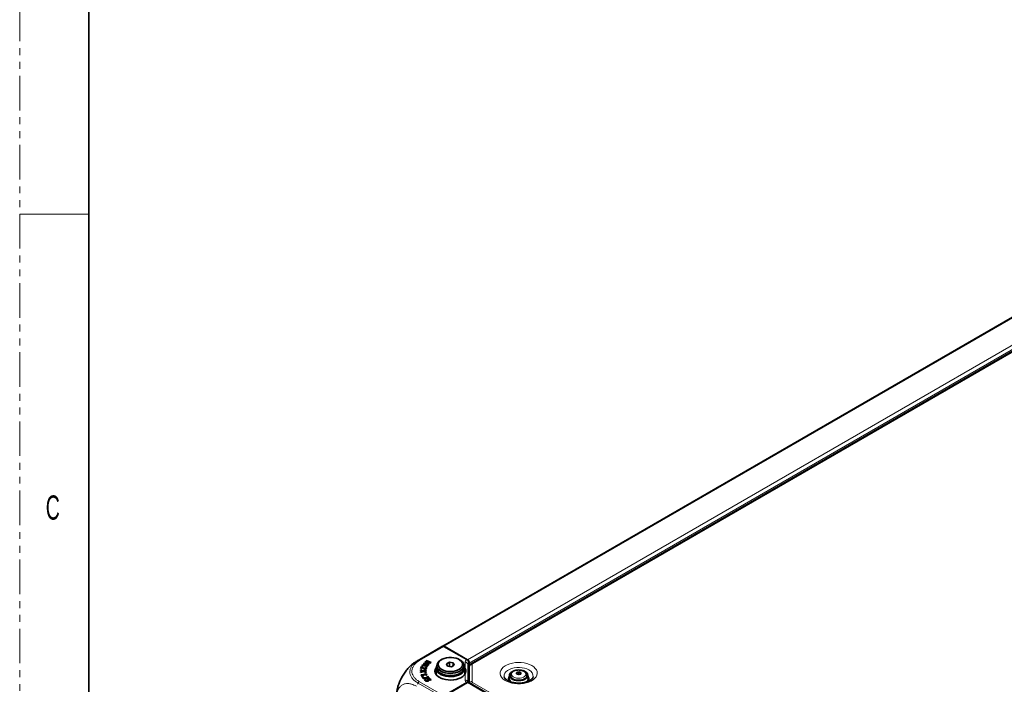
# Model space of a CAD drawing. Header units: millimetres. Extents: x 0 to 1118, y 0 to 864.
# Tile 64 of 256: x 0 to 181, y 237 to 360. Entities that reach past the tile are written whole.
import ezdxf

# ---------------------------------------------------------------- set-up
doc = ezdxf.new("R2010")
doc.units = ezdxf.units.MM
doc.linetypes.add('PHANTOM', pattern=[12.7, 6.35, -1.27, 1.27, -1.27, 1.27, -1.27])
doc.styles.add('SLDTEXTSTYLE1', font='TXT', dxfattribs={"width": 0.6})

msp = doc.modelspace()

# ---------------------------------------------------------------- linework, layer by layer
at = {"color": 7, "linetype": 'PHANTOM', "lineweight": 18}
msp.add_line((0, 0), (0, 863.6), dxfattribs=at)
at = {"color": 7, "linetype": 'Continuous', "lineweight": 35}
for p, q in [((12.7, 838.2), (12.7, 25.4)), ((77.777, 244.4635), (207.8316, 319.5425)), ((212.7971, 316.1555), (82.9869, 241.2176)), ((73.2229, 241.8345), (77.7311, 244.437)), ((77.7311, 244.437), (77.7416, 244.4431)), ((77.7416, 244.4431), (77.7522, 244.4492)), ((77.7522, 244.4492), (77.777, 244.4635)), ((77.7522, 244.4492), (77.7542, 244.448)), ((82.1954, 241.9773), (77.9793, 244.4113)), ((78.027, 244.4388), (82.3, 241.9721)), ((72.7643, 241.4958), (73.2229, 241.8345)), ((73.1289, 241.7802), (72.9195, 241.6593)), ((73.8572, 240.7367), (73.7111, 240.3466)), ((73.9722, 240.7224), (73.8572, 240.7367)), ((73.8589, 240.6332), (73.8572, 240.7367)), ((74.0398, 241.0293), (73.9733, 240.9287)), ((73.9733, 240.9287), (74.9254, 240.7187)), ((74.0411, 240.9256), (74.0342, 240.9152)), ((74.8293, 240.8552), (74.0398, 241.0293)), ((74.0411, 240.9256), (74.0398, 241.0293)), ((74.8306, 240.7515), (74.0411, 240.9256)), ((74.3125, 241.3599), (74.2128, 241.2678)), ((74.2128, 241.2678), (75.1415, 240.9744)), ((74.3132, 241.2561), (74.297, 241.2411)), ((74.689, 241.2381), (74.3125, 241.3599)), ((74.3132, 241.2561), (74.3125, 241.3599)), ((74.688, 241.1349), (74.3132, 241.2561)), ((74.5699, 241.5841), (74.491, 241.5111)), ((74.491, 241.5111), (74.7979, 241.2958)), ((74.5709, 241.4805), (74.5552, 241.466)), ((75.0278, 241.5151), (74.5699, 241.5841)), ((74.5709, 241.4805), (74.5699, 241.5841)), ((74.7357, 241.4557), (74.5709, 241.4805)), ((74.8102, 241.8197), (74.7147, 241.7315)), ((74.7147, 241.7315), (75.0626, 241.5899)), ((74.7331, 241.3602), (74.7359, 241.4624)), ((74.7359, 241.4624), (74.7383, 241.4646)), ((74.8108, 241.7159), (74.7932, 241.6995)), ((74.9571, 240.9646), (74.8091, 240.9769)), ((74.8091, 240.9769), (74.8304, 240.8569)), ((75.6692, 241.4619), (74.8102, 241.8197)), ((74.8108, 241.7159), (74.8102, 241.8197)), ((75.5919, 241.3905), (74.8108, 241.7159)), ((74.9551, 240.8615), (74.8278, 240.872)), ((74.8304, 240.8569), (74.8293, 240.8552)), ((74.8306, 240.7515), (74.8293, 240.8552)), ((74.8327, 240.7547), (74.8304, 240.8569)), ((74.8327, 240.7547), (74.8306, 240.7515)), ((74.9254, 240.7187), (74.983, 240.8058)), ((74.9551, 240.8615), (74.9571, 240.9646)), ((74.9679, 240.783), (74.9551, 240.8615)), ((74.983, 240.8058), (74.9571, 240.9646)), ((74.991, 241.1953), (74.9927, 241.2981)), ((75.2109, 241.0385), (74.991, 241.1953)), ((75.2745, 241.0972), (74.9927, 241.2981)), ((75.0746, 241.1107), (75.072, 241.1083)), ((75.0727, 241.0045), (75.072, 241.1083)), ((75.0773, 241.0088), (75.0727, 241.0045)), ((75.0773, 241.0088), (75.0746, 241.1107)), ((75.1011, 241.4), (75.5345, 241.3375)), ((75.1415, 240.9744), (75.2745, 241.0972)), ((75.4342, 241.4432), (75.4326, 241.4415)), ((75.4335, 241.3521), (75.4326, 241.4415)), ((75.4368, 241.3516), (75.4342, 241.4432)), ((75.5345, 241.3375), (75.6692, 241.4619)), ((76.6799, 240.8854), (76.6799, 240.4771)), ((77.5886, 242.0078), (77.4118, 241.9057)), ((78.9885, 241.5018), (78.4658, 241.2)), ((78.4658, 241.2), (78.6571, 240.7878)), ((78.6571, 240.7878), (79.3712, 240.6773)), ((79.7026, 241.3913), (78.9885, 241.5018)), ((78.9909, 240.7361), (78.9885, 241.5018)), ((79.3712, 240.6773), (79.8939, 240.9791)), ((79.698, 240.866), (79.7026, 241.3913)), ((79.8939, 240.9791), (79.7026, 241.3913)), ((80.9479, 241.9057), (80.7711, 242.0078)), ((81.6799, 240.4771), (81.6799, 240.8854)), ((82.555, 241.3966), (82.611, 240.616)), ((82.6535, 241.3597), (82.6535, 240.8131)), ((74.196, 239.9184), (73.6596, 240.0978)), ((73.6596, 240.0978), (73.6608, 239.9702)), ((73.6618, 239.9936), (73.6596, 240.0978)), ((73.6608, 239.9702), (73.8715, 239.9102)), ((73.6618, 239.9936), (73.6621, 239.9698)), ((74.196, 239.8148), (73.6618, 239.9936)), ((73.8726, 239.7917), (73.663, 239.7248)), ((73.663, 239.7248), (73.6642, 239.5963)), ((73.6652, 239.622), (73.663, 239.7248)), ((73.6642, 239.5963), (74.2035, 239.7835)), ((73.8736, 239.6886), (73.6652, 239.622)), ((73.6652, 239.622), (73.6654, 239.5967)), ((73.7111, 240.3466), (73.8674, 240.327)), ((73.8589, 240.6332), (73.7497, 240.3417)), ((74.6081, 239.2964), (73.784, 239.1884)), ((73.784, 239.1884), (73.8253, 239.0834)), ((74.6107, 239.1934), (73.8226, 239.0901)), ((73.8253, 239.0834), (74.8191, 239.2136)), ((73.9708, 240.6192), (73.8589, 240.6332)), ((73.8674, 240.327), (73.9559, 240.5633)), ((73.9559, 240.5633), (73.959, 240.5629)), ((73.959, 240.5629), (74.0152, 240.5031)), ((73.9708, 240.6192), (73.9722, 240.7224)), ((74.0536, 240.538), (73.9708, 240.6192)), ((74.0555, 240.6407), (73.9722, 240.7224)), ((74.0712, 239.8556), (74.0712, 239.8528)), ((74.0734, 239.7544), (74.0712, 239.8556)), ((74.0733, 239.75), (74.0712, 239.8528)), ((74.0734, 239.7544), (74.0733, 239.75)), ((74.7167, 240.0938), (74.196, 239.9184)), ((74.7145, 239.9895), (74.196, 239.8148)), ((74.196, 239.8148), (74.196, 239.9184)), ((74.2035, 239.7835), (74.721, 239.6067)), ((74.3215, 239.7469), (74.3237, 239.8481)), ((74.3216, 239.7435), (74.3215, 239.7469)), ((74.3216, 239.7435), (74.3238, 239.8464)), ((74.3238, 239.8464), (74.3237, 239.8481)), ((74.4491, 240.279), (74.4496, 240.3823)), ((74.6093, 239.4284), (74.4743, 239.3912)), ((74.4743, 239.3912), (74.6074, 239.2982)), ((74.7177, 239.6315), (74.5003, 239.6957)), ((74.5004, 239.8995), (74.7178, 239.9661)), ((74.7199, 239.7344), (74.5013, 239.7989)), ((74.6086, 239.3248), (74.5805, 239.317)), ((74.6074, 239.2982), (74.6081, 239.2964)), ((74.6107, 239.1934), (74.6081, 239.2964)), ((74.6086, 239.3248), (74.6093, 239.4284)), ((74.7733, 239.2076), (74.6086, 239.3248)), ((74.7834, 239.3046), (74.6093, 239.4284)), ((74.7636, 240.6125), (74.6184, 240.5973)), ((74.6571, 240.3617), (74.655, 240.464)), ((74.6603, 240.4113), (74.6571, 240.3617)), ((74.6625, 240.4113), (74.6603, 240.5133)), ((74.7624, 240.509), (74.6622, 240.4985)), ((74.7145, 239.9895), (74.7167, 240.0938)), ((74.7147, 239.9652), (74.7145, 239.9895)), ((74.7178, 239.9661), (74.7167, 240.0938)), ((74.7177, 239.6315), (74.7199, 239.7344)), ((74.7179, 239.6078), (74.7177, 239.6315)), ((74.721, 239.6067), (74.7199, 239.7344)), ((74.7815, 239.2087), (74.7834, 239.3046)), ((74.8191, 239.2136), (74.7834, 239.3046)), ((74.9684, 238.9258), (74.8238, 238.8862)), ((74.9673, 238.822), (74.9684, 238.9258)), ((75.2624, 238.5684), (74.9684, 238.9258)), ((76.5424, 240.3751), (76.5424, 239.3054)), ((81.8174, 240.4674), (81.8968, 240.3353)), ((81.8174, 239.3054), (81.8174, 240.3751)), ((81.849, 240.2869), (81.8174, 240.3438)), ((81.8703, 239.4287), (81.8174, 239.5369)), ((82.4767, 240.168), (82.4767, 237.8047)), ((82.6093, 237.7478), (82.6093, 240.5984)), ((90.0464, 239.1464), (89.984, 238.5361)), ((90.231, 239.0986), (90.231, 238.9257)), ((90.231, 238.9257), (90.2548, 238.772)), ((91.3606, 239.6212), (91.3606, 239.3526)), ((91.7633, 239.3058), (91.6018, 239.2606)), ((91.7633, 239.7339), (91.7633, 239.3058)), ((91.8587, 239.2684), (91.7633, 239.3058)), ((93.231, 238.9257), (93.231, 239.0986)), ((93.478, 238.5361), (93.4156, 239.1464)), ((73.9374, 238.8105), (73.9373, 238.8104)), ((74.0161, 238.7956), (73.9721, 238.781)), ((74.0161, 238.7956), (74.0154, 238.8988)), ((75.0269, 238.6351), (74.069, 238.6471)), ((74.069, 238.6471), (74.1564, 238.5408)), ((74.3588, 238.5402), (74.1549, 238.5427)), ((74.1564, 238.5408), (75.1505, 238.5377)), ((74.1706, 238.8107), (74.1715, 238.8573)), ((74.5878, 238.2883), (74.4451, 238.2598)), ((74.586, 238.1845), (74.4951, 238.1664)), ((74.6676, 238.0611), (74.6694, 238.1639)), ((74.8238, 238.8862), (75.0297, 238.6359)), ((75.3226, 238.5175), (74.8589, 238.3833)), ((74.9673, 238.822), (74.8933, 238.8018)), ((74.949, 238.0155), (74.9478, 238.1186)), ((75.0802, 238.3438), (74.9553, 238.3077)), ((75.1919, 238.549), (74.9673, 238.822)), ((75.0273, 238.1053), (75.0251, 238.2073)), ((75.0297, 238.6359), (75.0269, 238.6351)), ((75.0273, 238.5381), (75.0269, 238.6351)), ((75.0325, 238.5381), (75.0297, 238.6359)), ((75.0769, 238.248), (75.0804, 238.3496)), ((75.0804, 238.3496), (75.2658, 238.4013)), ((75.1238, 238.2131), (75.1256, 238.3159)), ((75.1505, 238.5377), (75.2624, 238.5684)), ((75.2658, 238.4013), (75.4856, 238.2139)), ((75.3219, 238.4138), (75.269, 238.3985)), ((75.3219, 238.4138), (75.3226, 238.5175)), ((75.5341, 238.2328), (75.3219, 238.4138)), ((75.618, 238.2656), (75.3226, 238.5175)), ((75.4856, 238.2139), (75.618, 238.2656)), ((82.1954, 237.7521), (77.9793, 235.3182)), ((78.027, 235.2906), (82.3, 237.7574)), ((177.6028, 182.9093), (82.5499, 237.7821))]:
    msp.add_line(p, q, dxfattribs=at)
at = {"color": 7, "linetype": 'Continuous', "lineweight": 18}
for p, q in [((0, 323.85), (12.7, 323.85)), ((78.027, 244.4388), (208.0816, 319.5177)), ((82.3, 241.9721), (212.3546, 317.051)), ((82.6535, 241.3597), (212.7081, 316.4386)), ((83.2618, 241.1904), (213.0721, 316.1283)), ((77.9793, 244.4113), (73.4747, 241.8108)), ((77.7416, 244.4431), (77.7421, 244.4429)), ((74.688, 241.1349), (74.689, 241.2381)), ((75.0272, 241.4119), (75.0278, 241.5151)), ((81.8968, 240.3353), (81.8968, 241.51)), ((82.3956, 241.1302), (82.3956, 237.8397)), ((82.4767, 240.168), (82.3956, 241.1302)), ((83.1593, 237.947), (83.1593, 241.0475)), ((73.8736, 239.6886), (73.8726, 239.7917)), ((74.0536, 240.538), (74.0555, 240.6407)), ((74.5003, 239.6957), (74.5013, 239.7989)), ((81.8968, 238.2195), (81.8968, 239.3942)), ((77.7311, 235.0532), (73.2229, 237.6557)), ((73.4747, 237.9186), (77.9793, 235.3182)), ((177.3528, 182.8845), (82.3, 237.7574)), ((178.0703, 183.0724), (83.2618, 237.8041))]:
    msp.add_line(p, q, dxfattribs=at)
at = {"color": 7, "linetype": 'Continuous', "lineweight": 35, "flags": 128}
for points in [[(81.6799, 240.8602), (81.6806, 240.8589), (81.7921, 240.5854), (81.8145, 240.3047), (81.7473, 240.0265), (81.5926, 239.76), (81.3558, 239.5146), (81.0448, 239.2984), (80.6704, 239.1189), (80.2452, 238.9822), (79.7837, 238.8929), (79.3017, 238.8541), (78.8155, 238.8671), (78.3417, 238.9314), (77.8964, 239.0449), (77.4949, 239.2037), (77.1507, 239.4023), (76.8757, 239.6341), (76.6791, 239.8912), (76.5676, 240.1647), (76.5452, 240.4454), (76.6124, 240.7236), (76.6799, 240.8602)], [(77.4121, 239.8649), (77.1095, 240.0765), (76.8817, 240.3173), (76.737, 240.5786), (76.6806, 240.851), (76.7145, 241.1247), (76.8375, 241.3897), (77.0451, 241.6365), (77.33, 241.8562), (77.4118, 241.9057)], [(77.5889, 240.1711), (77.9417, 240.005), (78.3452, 239.8833), (78.7829, 239.811), (79.2369, 239.791), (79.6885, 239.8242), (80.1192, 239.9093), (80.5116, 240.0426), (80.8494, 240.2188), (81.1188, 240.4306), (81.3089, 240.6694), (81.4118, 240.9254), (81.4234, 241.1882), (81.343, 241.4468), (81.1742, 241.6909), (80.9236, 241.9104), (80.6017, 242.0962), (80.2216, 242.2408), (79.7988, 242.3383), (79.3507, 242.3847), (78.8956, 242.378), (78.4521, 242.3186), (78.0384, 242.2089), (77.6715, 242.0533), (77.3663, 241.8583), (77.1353, 241.6318), (76.9881, 241.3831), (76.9306, 241.1224), (76.9651, 240.8604), (77.0904, 240.6077), (77.3012, 240.3747), (77.5889, 240.1711)], [(80.9479, 241.9057), (81.1077, 241.8043), (81.374, 241.577), (81.5611, 241.3248), (81.6622, 241.0567), (81.6735, 240.7824), (81.5947, 240.5119), (81.4286, 240.2548), (81.1812, 240.0205), (80.8615, 239.8175), (80.481, 239.6531), (80.0535, 239.5332), (79.5944, 239.4622), (79.1204, 239.4426), (78.6484, 239.4752), (78.1957, 239.5587), (77.7786, 239.6902), (77.4121, 239.8649)], [(74.7624, 240.509), (74.763, 240.5608), (74.7636, 240.6125)], [(81.8968, 239.3942), (81.7094, 239.1237), (81.4419, 238.8766), (81.1029, 238.6609), (80.7029, 238.4832), (80.2548, 238.3493), (79.7727, 238.2633), (79.2717, 238.228), (78.7679, 238.2445), (78.2771, 238.3123), (77.8149, 238.4292), (77.3959, 238.5915), (77.0333, 238.7942), (76.7387, 239.0307), (76.5213, 239.2936), (76.3881, 239.5745), (76.3432, 239.8647), (76.3881, 240.1549), (76.5213, 240.4359), (76.5481, 240.4758)], [(76.5424, 240.3438), (76.4373, 240.1096), (76.3932, 239.8246), (76.4373, 239.5395), (76.5682, 239.2635), (76.7817, 239.0053), (77.0712, 238.7729), (77.2274, 238.6768)], [(76.5424, 239.5369), (76.5094, 239.4732), (76.4843, 239.4166)], [(76.6799, 240.6216), (76.6681, 240.5116), (76.7021, 240.2366), (76.8258, 239.9702), (77.0345, 239.7222), (77.3207, 239.5015), (77.6742, 239.316), (78.082, 239.1725), (78.5296, 239.0761), (79.0006, 239.0304), (79.4781, 239.0369), (79.9449, 239.0956), (80.384, 239.2041), (80.7795, 239.3587), (81.1173, 239.5536), (81.385, 239.782), (81.5731, 240.0355), (81.6746, 240.3049), (81.686, 240.5806), (81.6799, 240.6216)], [(76.6799, 240.4771), (76.6975, 240.3058), (76.7986, 240.0377), (76.9857, 239.7855), (77.2521, 239.5582), (77.5881, 239.3642), (77.9817, 239.2104), (78.4186, 239.1024), (78.8831, 239.0441), (79.3582, 239.0376), (79.8269, 239.0831), (80.2722, 239.179), (80.678, 239.3218), (81.0297, 239.5063), (81.3146, 239.726), (81.5222, 239.9728), (81.6452, 240.2378), (81.6799, 240.4771)], [(92.5104, 239.953), (92.678, 239.8953), (92.9746, 239.7475), (93.2041, 239.5642), (93.3542, 239.3553), (93.4169, 239.132), (93.3886, 238.9064), (93.271, 238.6906), (93.0703, 238.4964), (92.7975, 238.334), (92.4671, 238.2124), (92.0971, 238.138), (91.7073, 238.1149), (91.3188, 238.1443), (90.9526, 238.2247), (90.6283, 238.3516), (90.3634, 238.5183), (90.1723, 238.7157), (90.0652, 238.9333), (90.0479, 239.1593), (90.1213, 239.3815), (90.2816, 239.5879), (90.5199, 239.7674), (90.8236, 239.9103), (91.005, 239.9684)], [(90.4333, 239.6042), (90.3303, 239.5048), (90.1987, 239.2992), (90.1561, 239.0814), (90.205, 238.864), (90.3426, 238.6598), (90.5608, 238.4804), (90.8471, 238.3364), (91.1848, 238.2362), (91.5542, 238.1855), (91.9339, 238.1873), (92.3018, 238.2416), (92.6365, 238.3451), (92.9186, 238.4918), (93.1316, 238.6732), (93.2633, 238.8788), (93.3059, 239.0966), (93.257, 239.3139), (93.1194, 239.5182), (93.1189, 239.5188)], [(90.1962, 238.8849), (90.1987, 238.8909), (90.231, 238.958)], [(93.2072, 238.772), (93.2128, 238.7912), (93.231, 238.9257)], [(93.231, 238.958), (93.257, 238.9057), (93.2658, 238.8849)], [(74.586, 238.1845), (74.5869, 238.2364), (74.5878, 238.2883)]]:
    msp.add_lwpolyline(points, dxfattribs=at)
at = {"color": 7, "linetype": 'Continuous', "lineweight": 18, "flags": 128}
for points in [[(94.1468, 240.8919), (93.728, 241.0976), (93.2575, 241.2618), (92.7474, 241.3803), (92.211, 241.45), (91.6622, 241.4692), (91.1152, 241.4373), (90.5841, 241.3551), (90.0827, 241.2249), (89.624, 241.0498), (89.2198, 240.8346), (88.8807, 240.5848), (88.6155, 240.3067), (88.4309, 240.0077), (88.3318, 239.6955), (88.3207, 239.3782), (88.398, 239.0639), (88.5615, 238.7609), (88.8072, 238.4769), (89.1286, 238.2194), (89.5174, 237.9949), (89.9635, 237.8094), (90.4554, 237.6676), (90.9803, 237.5731), (91.5247, 237.5286), (92.0744, 237.5349), (92.6153, 237.5922), (93.1332, 237.6987), (93.6148, 237.8519), (94.0476, 238.0476), (94.4204, 238.2809), (94.7236, 238.5457), (94.9492, 238.8352), (95.0916, 239.1417), (95.1468, 239.4576), (95.1136, 239.7744), (94.9928, 240.084), (94.7875, 240.3785), (94.5031, 240.6501), (94.1468, 240.8919)], [(93.6239, 240.0797), (93.2439, 240.2619), (92.8123, 240.4007), (92.3439, 240.4913), (91.8546, 240.5307), (91.3612, 240.5175), (90.8803, 240.4522), (90.4284, 240.337), (90.0208, 240.1759), (89.6715, 239.9742), (89.3923, 239.7389), (89.1928, 239.478), (89.0797, 239.2004), (89.0568, 238.9156), (89.0756, 238.7911)], [(93.2309, 239.1064), (93.2303, 239.0723), (93.1719, 238.8579), (93.0229, 238.6586), (92.7928, 238.487), (92.496, 238.3537), (92.1511, 238.2673), (91.7798, 238.2331), (91.4054, 238.2533), (91.0515, 238.3266), (90.7403, 238.4484), (90.4913, 238.6111), (90.3202, 238.8044), (90.2378, 239.0162), (90.231, 239.0937)], [(92.4706, 239.9397), (92.1631, 240.0287), (91.8261, 240.0688), (91.4826, 240.0571), (91.1561, 239.9945), (90.8687, 239.8853), (90.6402, 239.7369), (90.4859, 239.5594), (90.4165, 239.3648), (90.4367, 239.1665), (90.5451, 238.978), (90.7343, 238.8122), (90.9914, 238.6802), (91.2989, 238.5911), (91.6359, 238.5511), (91.9794, 238.5627), (92.3059, 238.6253), (92.5933, 238.7345), (92.8218, 238.883), (92.9761, 239.0605), (93.0455, 239.255), (93.0253, 239.4533), (92.9169, 239.6418), (92.7277, 239.8077), (92.4706, 239.9397)]]:
    msp.add_lwpolyline(points, dxfattribs=at)
at = {"color": 7, "linetype": 'Continuous', "lineweight": 35}
for centre, radius, start, end in [((77.8805, 244.2344), 0.2515, 54.381827, 114.313952), ((81.8859, 241.3248), 0.7684, 2.605478, 57.394522), ((104.0864, 237.8958), 12.8421, 172.278601, 173.437046), ((90.0462, 235.5422), 4.0307, 65.79668, 71.452313), ((92.7215, 235.5341), 4.3077, 102.852684, 108.415938), ((93.0596, 235.1315), 4.3077, 102.852684, 108.415938), ((90.4811, 235.9125), 4.0307, 65.79668, 71.452313), ((104.8593, 237.8635), 12.8421, 172.278601, 173.437046), ((82.4464, 237.5529), 0.2515, 65.692881, 125.617577), ((90.7693, 238.5168), 0.7855, 178.592861, 240.210536), ((92.681, 238.5265), 0.797, 302.76111, 0.687613)]:
    msp.add_arc(centre, radius, start, end, dxfattribs=at)
at = {"color": 7, "linetype": 'Continuous', "lineweight": 18}
for centre, radius, start, end in [((81.9346, 241.0422), 0.4693, 10.809348, 94.616704), ((83.1135, 240.5423), 0.5073, 84.817422, 173.64866), ((83.1022, 240.9806), 0.2637, 52.744939, 115.973036), ((83.3345, 241.0301), 0.176, 114.374658, 174.305201), ((81.9041, 240.2802), 0.0555, 97.475115, 173.148097), ((81.8869, 239.3543), 0.041, 75.993152, 144.822766), ((90.5354, 238.479), 0.7348, 133.128444, 220.723535), ((92.9215, 238.4777), 0.7393, 315.826599, 46.651249), ((93.1209, 238.909), 1.2742, 355.867429, 66.749022), ((81.9346, 237.7516), 0.4693, 10.809348, 94.616704), ((83.1381, 237.3761), 0.5713, 87.867746, 144.218177), ((83.6793, 237.1341), 0.7895, 121.921416, 150.246799), ((83.3345, 237.9645), 0.176, 185.694799, 245.625342)]:
    msp.add_arc(centre, radius, start, end, dxfattribs=at)
at = {"color": 7, "linetype": 'Continuous', "lineweight": 35}
msp.add_ellipse((77.9855, 244.0066), major_axis=(-0.2564, 0.4293), ratio=0.56722, start_param=5.48943973, end_param=6.2748379, dxfattribs=at)
for points, knots in [([(72.9196, 241.6593), (72.7943, 241.5824), (72.4653, 241.3805), (71.9357, 240.9523), (71.3591, 240.3658), (70.8225, 239.6875), (70.364, 238.9747), (69.9724, 238.223), (69.6552, 237.451), (69.4335, 236.6933), (69.3034, 235.9847), (69.2882, 235.5672), (69.2805, 235.3562)], [0, 0, 0, 0, 0.06579648, 0.17276068, 0.28289337, 0.38975699, 0.49979688, 0.59687078, 0.70394608, 0.81421132, 0.90612566, 1, 1, 1, 1]), ([(72.8882, 241.6138), (72.8801, 241.6144), (72.8557, 241.6159), (72.8432, 241.6108), (72.8349, 241.6073)], [0, 0, 0, 0, 0.33045062, 1, 1, 1, 1]), ([(73.129, 241.7803), (73.1298, 241.7807), (73.1343, 241.7833), (73.1657, 241.8015), (73.1987, 241.8205), (73.2229, 241.8345)], [0, 0, 0, 0, 0.051238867, 0.304552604, 1, 1, 1, 1]), ([(75.0727, 241.0045), (75.0303, 241.0198), (74.946, 241.0502), (74.8169, 241.0929), (74.7309, 241.1209), (74.688, 241.1349)], [0, 0, 0, 0, 0.33624345, 0.66809265, 1, 1, 1, 1]), ([(75.072, 241.1083), (75.0296, 241.1236), (74.9456, 241.1539), (74.8171, 241.1964), (74.7317, 241.2242), (74.689, 241.2381)], [0, 0, 0, 0, 0.33781963, 0.66888192, 1, 1, 1, 1]), ([(74.991, 241.1953), (74.9586, 241.2173), (74.9009, 241.2565), (74.8141, 241.3111), (74.7601, 241.3438), (74.7331, 241.3602)], [0, 0, 0, 0, 0.38971507, 0.69480174, 1, 1, 1, 1]), ([(74.9927, 241.2981), (74.9603, 241.3201), (74.9028, 241.3593), (74.8164, 241.4136), (74.7627, 241.4462), (74.7359, 241.4624)], [0, 0, 0, 0, 0.39131134, 0.69560048, 1, 1, 1, 1]), ([(74.7383, 241.4646), (74.7857, 241.4553), (74.8693, 241.439), (74.9905, 241.4178), (75.0642, 241.4059), (75.1011, 241.4)], [0, 0, 0, 0, 0.39514412, 0.69750598, 1, 1, 1, 1]), ([(74.7979, 241.2958), (74.8294, 241.2734), (74.8897, 241.2306), (74.982, 241.1689), (75.0437, 241.1301), (75.0746, 241.1107)], [0, 0, 0, 0, 0.354154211, 0.676980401, 1, 1, 1, 1]), ([(75.4326, 241.4415), (75.3855, 241.4511), (75.2951, 241.4695), (75.16, 241.4938), (75.0718, 241.508), (75.0278, 241.5151)], [0, 0, 0, 0, 0.35334565, 0.67656809, 1, 1, 1, 1]), ([(75.0626, 241.5899), (75.1037, 241.5735), (75.1859, 241.5406), (75.3098, 241.4917), (75.3927, 241.4593), (75.4342, 241.4432)], [0, 0, 0, 0, 0.333206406, 0.666598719, 1, 1, 1, 1]), ([(82.1954, 241.9773), (82.2355, 241.9498), (82.3156, 241.8946), (82.4232, 241.7629), (82.5052, 241.6134), (82.5452, 241.4863), (82.5527, 241.4176), (82.555, 241.3966)], [0, 0, 0, 0, 0.225635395, 0.451275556, 0.676708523, 0.901140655, 1, 1, 1, 1]), ([(82.9869, 241.2176), (82.9322, 241.1812), (82.8168, 241.1042), (82.6877, 240.9349), (82.6184, 240.7564), (82.6118, 240.6415), (82.6093, 240.5984)], [0, 0, 0, 0, 0.259350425, 0.547741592, 0.830707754, 1, 1, 1, 1]), ([(73.8715, 239.9102), (73.8938, 239.9037), (73.9378, 239.8908), (74.0039, 239.872), (74.0487, 239.8611), (74.0712, 239.8556)], [0, 0, 0, 0, 0.33943573, 0.66949606, 1, 1, 1, 1]), ([(74.0712, 239.8528), (74.0488, 239.8463), (74.0041, 239.8334), (73.9381, 239.8128), (73.8944, 239.7988), (73.8726, 239.7917)], [0, 0, 0, 0, 0.33333648, 0.66662769, 1, 1, 1, 1]), ([(74.0733, 239.75), (74.051, 239.7435), (74.0061, 239.7305), (73.9397, 239.7098), (73.8957, 239.6956), (73.8736, 239.6886)], [0, 0, 0, 0, 0.33152175, 0.66571886, 1, 1, 1, 1]), ([(74.0152, 240.5031), (74.041, 240.4783), (74.0927, 240.4287), (74.1831, 240.3596), (74.2897, 240.2981), (74.3826, 240.2799), (74.4271, 240.2712)], [0, 0, 0, 0, 0.25393017, 0.50811901, 0.76403734, 1, 1, 1, 1]), ([(74.4491, 240.279), (74.4186, 240.2855), (74.3444, 240.3011), (74.2547, 240.3583), (74.156, 240.4386), (74.0917, 240.5011), (74.0536, 240.538)], [0, 0, 0, 0, 0.15760352, 0.38360185, 0.63558952, 1, 1, 1, 1]), ([(74.4496, 240.3823), (74.4193, 240.3887), (74.3456, 240.4043), (74.2565, 240.4611), (74.1579, 240.5413), (74.0936, 240.6037), (74.0555, 240.6407)], [0, 0, 0, 0, 0.156835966, 0.382214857, 0.633720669, 1, 1, 1, 1]), ([(74.5003, 239.6957), (74.478, 239.7022), (74.4375, 239.7139), (74.3777, 239.7296), (74.3403, 239.7388), (74.3216, 239.7435)], [0, 0, 0, 0, 0.38075816, 0.69030535, 1, 1, 1, 1]), ([(74.3237, 239.8481), (74.3462, 239.8544), (74.3871, 239.8659), (74.446, 239.883), (74.4823, 239.894), (74.5004, 239.8995)], [0, 0, 0, 0, 0.37914199, 0.68954218, 1, 1, 1, 1]), ([(74.5013, 239.7989), (74.479, 239.8054), (74.4387, 239.8171), (74.3792, 239.8326), (74.3422, 239.8418), (74.3238, 239.8464)], [0, 0, 0, 0, 0.38320347, 0.69152861, 1, 1, 1, 1]), ([(74.4271, 240.2712), (74.471, 240.2683), (74.5535, 240.263), (74.6648, 240.2895), (74.7469, 240.3368), (74.7827, 240.3849), (74.7967, 240.4155), (74.8, 240.4229)], [0, 0, 0, 0, 0.254989, 0.48026143, 0.67765442, 0.92277708, 1, 1, 1, 1]), ([(74.655, 240.464), (74.6473, 240.449), (74.6353, 240.4252), (74.5988, 240.3981), (74.5542, 240.3836), (74.5024, 240.3772), (74.4666, 240.3807), (74.4496, 240.3823)], [0, 0, 0, 0, 0.28584713, 0.45102861, 0.61718531, 0.81866246, 1, 1, 1, 1]), ([(74.6184, 240.5973), (74.628, 240.5839), (74.6452, 240.5598), (74.6645, 240.515), (74.6587, 240.4837), (74.655, 240.464)], [0, 0, 0, 0, 0.31714354, 0.57050014, 1, 1, 1, 1]), ([(74.8055, 240.3973), (74.803, 240.423), (74.7993, 240.4619), (74.7717, 240.4971), (74.7624, 240.509)], [0, 0, 0, 0, 0.66253789, 1, 1, 1, 1]), ([(74.8, 240.4229), (74.8053, 240.442), (74.8193, 240.4927), (74.8045, 240.5588), (74.7729, 240.6003), (74.7636, 240.6125)], [0, 0, 0, 0, 0.29882136, 0.79387956, 1, 1, 1, 1]), ([(81.849, 239.3623), (81.9032, 239.4934), (82.0246, 239.787), (81.9115, 240.1088), (81.849, 240.2869)], [0, 0, 0, 0, 0.44649034, 1, 1, 1, 1]), ([(81.8968, 240.3353), (81.9369, 240.2483), (82.0183, 240.0715), (82.0513, 239.7408), (81.9555, 239.5259), (81.8968, 239.3942)], [0, 0, 0, 0, 0.27272904, 0.55423414, 1, 1, 1, 1]), ([(82.6118, 240.4155), (82.5736, 240.3782), (82.4954, 240.3018), (82.4831, 240.2133), (82.4767, 240.168)], [0, 0, 0, 0, 0.487970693, 1, 1, 1, 1]), ([(91.7238, 240.0782), (91.7105, 240.079), (91.583, 240.0866), (91.3393, 240.0538), (91.0141, 239.9768), (90.7224, 239.8464), (90.4899, 239.6774), (90.3305, 239.4786), (90.2397, 239.2804), (90.24, 239.1483), (90.2402, 239.0917)], [0, 0, 0, 0, 0.01757541, 0.16942223, 0.32221657, 0.47698544, 0.63458236, 0.77229423, 0.9025667, 1, 1, 1, 1]), ([(92.5187, 239.94), (92.4647, 239.9593), (92.3103, 240.0144), (92.0421, 240.0704), (91.8253, 240.0757), (91.7238, 240.0782)], [0, 0, 0, 0, 0.22234099, 0.63574972, 1, 1, 1, 1]), ([(93.2205, 239.1091), (93.2216, 239.1512), (93.2248, 239.2703), (93.1438, 239.4569), (92.9969, 239.6506), (92.7891, 239.8179), (92.6099, 239.8988), (92.5187, 239.94)], [0, 0, 0, 0, 0.11573711, 0.32725942, 0.54067581, 0.76634151, 1, 1, 1, 1]), ([(74.0154, 238.8988), (73.9995, 238.8946), (73.9716, 238.8872), (73.9434, 238.8674), (73.9295, 238.8463), (73.9299, 238.8264), (73.9353, 238.815), (73.9374, 238.8105)], [0, 0, 0, 0, 0.27109458, 0.47405431, 0.6772857, 0.87404945, 1, 1, 1, 1]), ([(73.9373, 238.8104), (73.9441, 238.8019), (73.9561, 238.787), (73.9879, 238.7719), (74.0234, 238.7643), (74.0601, 238.7635), (74.0831, 238.7672), (74.0934, 238.7688)], [0, 0, 0, 0, 0.24964704, 0.43883729, 0.62775809, 0.83382104, 1, 1, 1, 1]), ([(74.1715, 238.8573), (74.1635, 238.8668), (74.1499, 238.883), (74.1136, 238.8978), (74.0768, 238.904), (74.0429, 238.9034), (74.023, 238.9001), (74.0154, 238.8988)], [0, 0, 0, 0, 0.28373686, 0.47936417, 0.67497614, 0.87626559, 1, 1, 1, 1]), ([(74.1371, 238.783), (74.1287, 238.7869), (74.1107, 238.7954), (74.0753, 238.8007), (74.0426, 238.8), (74.0233, 238.7968), (74.0161, 238.7956)], [0, 0, 0, 0, 0.24875312, 0.5331727, 0.82704572, 1, 1, 1, 1]), ([(74.0934, 238.7688), (74.1095, 238.7731), (74.1373, 238.7804), (74.1657, 238.7996), (74.1789, 238.82), (74.1797, 238.84), (74.174, 238.8519), (74.1715, 238.8573)], [0, 0, 0, 0, 0.27407628, 0.46958705, 0.66584719, 0.85149868, 1, 1, 1, 1]), ([(74.4451, 238.2598), (74.449, 238.246), (74.4568, 238.2184), (74.4884, 238.1677), (74.5239, 238.1337), (74.5469, 238.1117)], [0, 0, 0, 0, 0.26085078, 0.52126996, 1, 1, 1, 1]), ([(74.5469, 238.1117), (74.5925, 238.0799), (74.6646, 238.0297), (74.809, 237.9965), (74.9313, 237.9929), (75.019, 238.0103), (75.0611, 238.0254), (75.0703, 238.0287)], [0, 0, 0, 0, 0.34885313, 0.55093203, 0.75333106, 0.94633285, 1, 1, 1, 1]), ([(74.6676, 238.0611), (74.6546, 238.0735), (74.6282, 238.0985), (74.6008, 238.1403), (74.5909, 238.1697), (74.586, 238.1845)], [0, 0, 0, 0, 0.32582707, 0.65916097, 1, 1, 1, 1]), ([(74.6694, 238.1639), (74.6564, 238.1763), (74.6299, 238.2014), (74.6024, 238.2435), (74.5927, 238.2733), (74.5878, 238.2883)], [0, 0, 0, 0, 0.323521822, 0.657860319, 1, 1, 1, 1]), ([(74.9478, 238.1186), (74.926, 238.112), (74.8884, 238.1006), (74.8273, 238.0996), (74.7681, 238.1108), (74.7117, 238.1319), (74.6824, 238.1541), (74.6694, 238.1639)], [0, 0, 0, 0, 0.22660276, 0.3896557, 0.55248466, 0.80170684, 1, 1, 1, 1]), ([(74.8589, 238.3833), (74.8668, 238.3782), (74.8826, 238.3682), (74.9117, 238.3472), (74.9317, 238.3306), (74.9449, 238.3196)], [0, 0, 0, 0, 0.25114657, 0.50236372, 1, 1, 1, 1]), ([(74.9449, 238.3196), (74.9722, 238.2941), (75.0108, 238.2579), (75.0289, 238.2037), (75.0201, 238.1669), (74.99, 238.137), (74.9608, 238.1243), (74.9478, 238.1186)], [0, 0, 0, 0, 0.39340457, 0.55678714, 0.72129225, 0.87622271, 1, 1, 1, 1]), ([(75.0264, 238.1052), (75.0268, 238.104), (75.0312, 238.0904), (75.021, 238.0642), (74.9919, 238.0341), (74.9622, 238.0212), (74.949, 238.0155)], [0, 0, 0, 0, 0.03479238, 0.39363093, 0.73091824, 1, 1, 1, 1]), ([(75.0703, 238.0287), (75.0903, 238.0374), (75.1362, 238.0574), (75.1879, 238.1007), (75.2099, 238.1438), (75.2099, 238.1692), (75.2099, 238.1761)], [0, 0, 0, 0, 0.247593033, 0.566284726, 0.881741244, 1, 1, 1, 1]), ([(75.1238, 238.2131), (75.1203, 238.216), (75.1132, 238.2219), (75.102, 238.2307), (75.0897, 238.2393), (75.0812, 238.2451), (75.0769, 238.248)], [0, 0, 0, 0, 0.24180241, 0.48363155, 0.74170098, 1, 1, 1, 1]), ([(75.1256, 238.3159), (75.1221, 238.3188), (75.115, 238.3246), (75.1004, 238.3361), (75.0884, 238.3442), (75.0804, 238.3496)], [0, 0, 0, 0, 0.25028992, 0.50060717, 1, 1, 1, 1]), ([(75.1941, 238.1245), (75.1897, 238.1339), (75.1747, 238.1654), (75.1448, 238.1934), (75.1238, 238.2131)], [0, 0, 0, 0, 0.2961368, 1, 1, 1, 1]), ([(75.2099, 238.1761), (75.2081, 238.1896), (75.2045, 238.2164), (75.1783, 238.2645), (75.146, 238.296), (75.1256, 238.3159)], [0, 0, 0, 0, 0.26921766, 0.5387715, 1, 1, 1, 1]), ([(82.3952, 237.79), (82.3853, 237.7939), (82.3443, 237.8099), (82.272, 237.7914), (82.2139, 237.7616), (82.1954, 237.7521)], [0, 0, 0, 0, 0.17939315, 0.7382463, 1, 1, 1, 1]), ([(82.4256, 237.8004), (82.4152, 237.8103), (82.3903, 237.8339), (82.3941, 237.8309), (82.3962, 237.8292)], [0, 0, 0, 0, 0.42003206, 1, 1, 1, 1]), ([(94.3896, 238.8089), (94.3895, 238.8077), (94.3884, 238.7688), (94.3514, 238.6814), (94.2557, 238.525), (94.087, 238.3513), (93.8451, 238.175), (93.5421, 238.0137), (93.1844, 237.875), (92.7811, 237.766), (92.3437, 237.6923), (91.8858, 237.6579), (91.4218, 237.6649), (90.9671, 237.7129), (90.5368, 237.7999), (90.1449, 237.9211), (89.8041, 238.0696), (89.5246, 238.236), (89.3123, 238.4093), (89.1709, 238.5749), (89.0974, 238.706), (89.0844, 238.7691), (89.0791, 238.7947)], [0, 0, 0, 0, 0.00183192, 0.05781001, 0.10920257, 0.16408859, 0.21691205, 0.26952875, 0.32249105, 0.37602351, 0.43007601, 0.48449697, 0.53910091, 0.59368248, 0.6479916, 0.70183786, 0.75505607, 0.8075594, 0.8594611, 0.91128454, 0.96398099, 1, 1, 1, 1])]:
    msp.add_open_spline(points, degree=3, knots=knots, dxfattribs=at)
at = {"color": 7, "linetype": 'Continuous', "lineweight": 18}
for points, knots in [([(73.2229, 237.6556), (73.1085, 237.7264), (72.7972, 237.919), (72.3736, 238.2789), (72.0079, 238.7345), (71.7816, 239.225), (71.7001, 239.7694), (71.7984, 240.3184), (72.0819, 240.8417), (72.3862, 241.2335), (72.6698, 241.4303), (72.7643, 241.4958)], [0, 0, 0, 0, 0.0691036, 0.18798596, 0.31040617, 0.42916577, 0.55147939, 0.70009262, 0.81802726, 0.93940599, 1, 1, 1, 1]), ([(73.4747, 241.8108), (73.233, 241.6499), (72.8137, 241.3707), (72.4176, 240.8949), (72.1626, 240.4101), (72.0715, 239.9023), (72.1461, 239.3946), (72.3486, 238.9359), (72.686, 238.5048), (73.0758, 238.1656), (73.3681, 237.9846), (73.4747, 237.9186)], [0, 0, 0, 0, 0.14765208, 0.25620484, 0.36477639, 0.49958854, 0.60894218, 0.71829183, 0.82774187, 0.93717563, 1, 1, 1, 1]), ([(81.8968, 241.51), (81.9105, 241.5908), (81.9379, 241.7526), (82.089, 241.9038), (82.1869, 241.9715), (82.1954, 241.9773)], [0, 0, 0, 0, 0.47730129, 0.95460631, 1, 1, 1, 1]), ([(82.555, 241.3966), (82.5097, 241.3577), (82.4176, 241.2784), (82.403, 241.1802), (82.3956, 241.1302)], [0, 0, 0, 0, 0.49062885, 1, 1, 1, 1]), ([(69.2805, 234.9829), (69.2842, 235.1211), (69.2942, 235.4926), (69.3989, 236.0495), (69.6201, 236.6033), (69.9411, 237.0515), (70.3526, 237.3792), (70.8469, 237.5677), (71.4102, 237.606), (72.0976, 237.4937), (72.6178, 237.2348), (72.9196, 237.0845)], [0, 0, 0, 0, 0.06388085, 0.17158171, 0.28252468, 0.39004678, 0.50081488, 0.61621248, 0.72716863, 0.84168216, 1, 1, 1, 1]), ([(73.2229, 237.6556), (73.2141, 237.6391), (73.1847, 237.5838), (73.1525, 237.5176), (73.1326, 237.4642), (73.1295, 237.4508), (73.1291, 237.4479), (73.129, 237.4473)], [0, 0, 0, 0, 0.2452024, 0.81753525, 0.96068243, 0.99215065, 1, 1, 1, 1]), ([(82.1954, 237.7521), (82.1873, 237.7577), (82.0897, 237.8251), (81.9382, 237.9762), (81.9106, 238.1383), (81.8968, 238.2195)], [0, 0, 0, 0, 0.043456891, 0.520805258, 1, 1, 1, 1])]:
    msp.add_open_spline(points, degree=3, knots=knots, dxfattribs=at)
for points in [[(73.2229, 241.8345), (73.2403, 241.8425), (73.2752, 241.8583), (73.3377, 241.8599), (73.4048, 241.8461), (73.4514, 241.8226), (73.4747, 241.8108)], [(73.2229, 237.6556), (73.2403, 237.6834), (73.2752, 237.7389), (73.3377, 237.8116), (73.4048, 237.8742), (73.4514, 237.9038), (73.4747, 237.9186)]]:
    msp.add_open_spline(points, degree=3, dxfattribs=at)

# ---------------------------------------------------------------- texts
at = {"color": 7, "linetype": 'Continuous', "lineweight": 0, "insert": (4.7942, 272.1477), "char_height": 4.445, "attachment_point": 1, "style": 'SLDTEXTSTYLE1'}
msp.add_mtext('C', dxfattribs=at)

doc.saveas('drawing.dxf')
